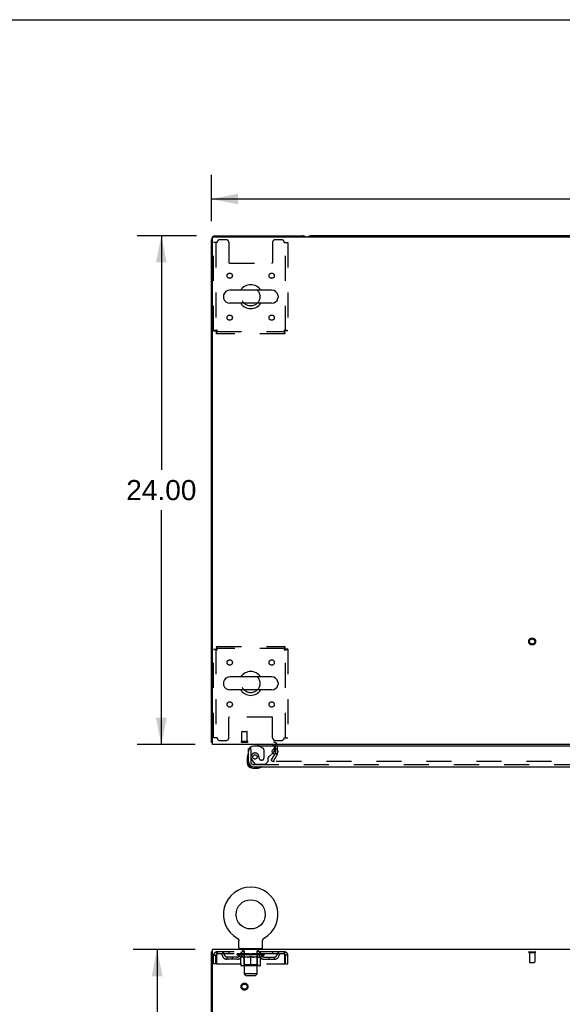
# Model space of a CAD drawing. Header units: inches. Extents: x 0 to 215, y 0 to 139.
# Tile 90 of 98: x 57 to 83, y 92 to 139. Entities that reach past the tile are written whole.
import ezdxf

# ---------------------------------------------------------------- set-up
doc = ezdxf.new("R2010")
doc.units = ezdxf.units.IN
doc.header["$LTSCALE"] = 11.804375
doc.header["$MEASUREMENT"] = 0
doc.linetypes.add('HIDDEN', pattern=[0.2, 0.1, -0.1])
doc.layers.get('0').update_dxf_attribs({"linetype": 'CONTINUOUS'})
for name, color, linetype in [('DEFAULT_2', 8, 'HIDDEN'), ('DIMENSIONS', 7, 'CONTINUOUS'), ('DOOR_ASSEMBLY', 7, 'CONTINUOUS')]:
    doc.layers.add(name, color=color, linetype=linetype)
doc.styles.get("Standard").update_dxf_attribs({"font": 'arial.ttf'})
doc.dimstyles.new('DIMSTYLE_1', dxfattribs={"dimtxt": 0.946875, "dimasz": 1.2625, "dimexe": 0.09, "dimexo": 0.07, "dimgap": 0.0375, "dimtad": 0, "dimtih": 1, "dimtoh": 1, "dimzin": 4, "dimdsep": 46, "dimtxsty": 'Standard', "dimblk": '_FILLED', "dimblk1": '_FILLED', "dimblk2": '_FILLED', "dimcen": 0.09, "dimadec": 3, "dimazin": 1, "dimtfac": 1, "dimtdec": 3, "dimtofl": 0, "dimtmove": 0, "dimatfit": 3, "dimldrblk": '_FILLED', "dimfxl": 0, "dimtolj": 1, "dimtzin": 4, "dimarcsym": 0})

# ---------------------------------------------------------------- blocks, each defined once
blk = doc.blocks.new('_FILLED')
at = {"color": 0, "linetype": 'ByBlock'}
blk.add_solid([(0, 0), (-1, 0.2), (-1, -0.2)], dxfattribs=at)
blk = doc.blocks.new('*D1')
at = {"layer": 'DIMENSIONS', "color": 2, "linetype": 'Continuous'}
for p, q in [((66.075, 129.376), (66.075, 131.551)), ((106.325, 129.376), (106.325, 131.551)), ((66.075, 130.415), (84.073, 130.415)), ((106.325, 130.415), (88.328, 130.415))]:
    blk.add_line(p, q, dxfattribs=at)
at = {"layer": 'DIMENSIONS', "color": 2, "linetype": 'Continuous', "xscale": 1.2625, "yscale": 1.2625, "zscale": 1.2625, "rotation": 180}
blk.add_blockref('_FILLED', (66.075, 130.415), dxfattribs=at)
at = {"layer": 'DIMENSIONS', "color": 2, "linetype": 'Continuous', "xscale": 1.2625, "yscale": 1.2625, "zscale": 1.2625}
blk.add_blockref('_FILLED', (106.325, 130.415), dxfattribs=at)
at = {"layer": 'DIMENSIONS', "color": 2, "linetype": 'Continuous', "insert": (86.2, 130.888), "char_height": 0.9469, "width": 3.30878, "attachment_point": 2, "line_spacing_factor": 0.9}
blk.add_mtext('40.25', dxfattribs=at)
blk = doc.blocks.new('*D7')
at = {"layer": 'DIMENSIONS', "color": 2, "linetype": 'Continuous'}
for p, q in [((65.381, 128.681), (62.579, 128.681)), ((63.715, 128.681), (63.715, 117.628)), ((63.715, 104.681), (63.715, 115.734)), ((65.304, 104.681), (62.579, 104.681))]:
    blk.add_line(p, q, dxfattribs=at)
at = {"layer": 'DIMENSIONS', "color": 2, "linetype": 'Continuous', "xscale": 1.2625, "yscale": 1.2625, "zscale": 1.2625}
for p, rotation in [((63.715, 128.681), 90), ((63.715, 104.681), 270)]:
    blk.add_blockref('_FILLED', p, dxfattribs=dict(at, rotation=rotation))
at = {"layer": 'DIMENSIONS', "color": 2, "linetype": 'Continuous', "insert": (63.715, 117.154), "char_height": 0.9469, "width": 3.30878, "attachment_point": 2, "line_spacing_factor": 0.9}
blk.add_mtext('24.00', dxfattribs=at)
blk = doc.blocks.new('*D21')
at = {"layer": 'DIMENSIONS', "color": 2, "linetype": 'Continuous'}
for p, q in [((65.304, 95.001), (62.38, 95.001)), ((63.516, 95.001), (63.516, 52.948)), ((63.516, 9.001), (63.516, 51.054)), ((65.304, 9.001), (62.38, 9.001))]:
    blk.add_line(p, q, dxfattribs=at)
at = {"layer": 'DIMENSIONS', "color": 2, "linetype": 'Continuous', "xscale": 1.2625, "yscale": 1.2625, "zscale": 1.2625}
for p, rotation in [((63.516, 95.001), 90), ((63.516, 9.001), 270)]:
    blk.add_blockref('_FILLED', p, dxfattribs=dict(at, rotation=rotation))
at = {"layer": 'DIMENSIONS', "color": 2, "linetype": 'Continuous', "insert": (63.516, 52.474), "char_height": 0.9469, "width": 3.30878, "attachment_point": 2, "line_spacing_factor": 0.9}
blk.add_mtext('86.00', dxfattribs=at)

msp = doc.modelspace()

# ---------------------------------------------------------------- linework, layer by layer
at = {"color": 7, "linetype": 'Continuous'}
for p, q in [((0, 138.875), (214.625, 138.875)), ((101.636, 128.681), (70.764, 128.681)), ((68.917, 126.112), (66.942, 126.112)), ((66.642, 125.85), (66.642, 125.762)), ((68.917, 125.5), (66.942, 125.5)), ((69.217, 125.85), (69.217, 125.762)), ((68.917, 107.862), (66.942, 107.862)), ((66.642, 107.6), (66.642, 107.512)), ((69.217, 107.6), (69.217, 107.512)), ((68.917, 107.25), (66.942, 107.25)), ((66.127, 104.785), (66.075, 104.785)), ((67.294, 95.539), (67.294, 95.539)), ((67.294, 95.539), (67.299, 95.536)), ((67.295, 95.538), (67.297, 95.537)), ((67.299, 95.536), (67.303, 95.534)), ((67.303, 95.534), (67.307, 95.531)), ((67.307, 95.531), (67.311, 95.528)), ((67.311, 95.528), (67.315, 95.525)), ((67.315, 95.525), (67.319, 95.521)), ((67.319, 95.521), (67.323, 95.518)), ((67.322, 95.518), (67.326, 95.514)), ((67.326, 95.514), (67.33, 95.511)), ((67.33, 95.511), (67.333, 95.507)), ((67.333, 95.507), (67.336, 95.503)), ((67.336, 95.503), (67.339, 95.499)), ((67.339, 95.499), (67.342, 95.495)), ((67.342, 95.495), (67.345, 95.49)), ((67.345, 95.49), (67.348, 95.486)), ((67.348, 95.486), (67.35, 95.482)), ((67.35, 95.482), (67.352, 95.477)), ((67.352, 95.477), (67.354, 95.472)), ((67.354, 95.473), (67.356, 95.468)), ((67.356, 95.468), (67.358, 95.463)), ((67.358, 95.463), (67.36, 95.458)), ((67.36, 95.458), (67.361, 95.453)), ((67.361, 95.453), (67.363, 95.448)), ((67.363, 95.449), (67.364, 95.444)), ((67.364, 95.444), (67.365, 95.439)), ((67.365, 95.439), (67.366, 95.434)), ((67.366, 95.434), (67.366, 95.429)), ((67.367, 95.1), (67.367, 95.414)), ((68.492, 95.423), (68.493, 95.429)), ((68.492, 95.418), (68.492, 95.423)), ((68.492, 95.418), (68.492, 95.423)), ((68.492, 95.414), (68.492, 95.418)), ((68.492, 95.1), (68.492, 95.414)), ((68.493, 95.434), (68.494, 95.439)), ((68.493, 95.429), (68.493, 95.434)), ((68.494, 95.439), (68.495, 95.444)), ((68.495, 95.444), (68.496, 95.449)), ((68.496, 95.448), (68.497, 95.453)), ((68.497, 95.453), (68.499, 95.458)), ((68.499, 95.458), (68.501, 95.463)), ((68.501, 95.463), (68.502, 95.468)), ((68.502, 95.468), (68.504, 95.473)), ((68.504, 95.472), (68.507, 95.477)), ((68.506, 95.477), (68.509, 95.482)), ((68.509, 95.482), (68.511, 95.486)), ((68.511, 95.486), (68.514, 95.49)), ((68.514, 95.49), (68.517, 95.495)), ((68.517, 95.495), (68.52, 95.499)), ((68.52, 95.499), (68.523, 95.503)), ((68.523, 95.503), (68.526, 95.507)), ((68.526, 95.507), (68.529, 95.511)), ((68.529, 95.511), (68.533, 95.514)), ((68.533, 95.514), (68.536, 95.518)), ((68.536, 95.518), (68.54, 95.521)), ((68.54, 95.521), (68.544, 95.525)), ((68.544, 95.525), (68.548, 95.528)), ((68.548, 95.528), (68.552, 95.531)), ((68.552, 95.531), (68.556, 95.534)), ((68.556, 95.534), (68.56, 95.536)), ((68.556, 95.534), (68.557, 95.535)), ((68.56, 95.536), (68.565, 95.539)), ((68.562, 95.537), (68.564, 95.538)), ((68.565, 95.539), (68.565, 95.539)), ((66.127, 94.897), (66.075, 94.897)), ((67.429, 95.031), (67.429, 95.001)), ((68.429, 95.031), (67.429, 95.031)), ((68.429, 95.031), (68.429, 95.001))]:
    msp.add_line(p, q, dxfattribs=at)
at = {"color": 3, "linetype": 'Continuous'}
for p, q in [((66.075, 104.785), (66.075, 128.492)), ((66.127, 104.681), (66.127, 128.569)), ((66.187, 128.629), (106.213, 128.629)), ((66.264, 128.681), (70.386, 128.681)), ((106.273, 104.681), (66.127, 104.681)), ((69.092, 104.26), (69.068, 104.219)), ((69.096, 104.277), (69.096, 104.483)), ((66.075, 9.105), (66.075, 94.897)), ((66.127, 91.644), (66.127, 95.001)), ((106.273, 95.001), (66.127, 95.001))]:
    msp.add_line(p, q, dxfattribs=at)
for points in [[(66.098, 104.765), (66.092, 104.768), (66.09, 104.77), (66.087, 104.771), (66.085, 104.773), (66.082, 104.774), (66.08, 104.776), (66.079, 104.777), (66.077, 104.779), (66.076, 104.781), (66.076, 104.782), (66.076, 104.784), (66.075, 104.785)], [(66.116, 104.753), (66.114, 104.755), (66.112, 104.757), (66.11, 104.759), (66.107, 104.76), (66.104, 104.762), (66.101, 104.764), (66.098, 104.765)]]:
    msp.add_lwpolyline(points, dxfattribs=at)
at = {"color": 7, "linetype": 'Continuous'}
msp.add_lwpolyline([(67.366, 95.429), (67.367, 95.423), (67.367, 95.418), (67.367, 95.414)], dxfattribs=at)
msp.add_circle((67.929, 96.659), 0.688, dxfattribs=at)
at = {"color": 3, "linetype": 'Continuous'}
for centre, radius, start, end in [((66.264, 128.492), 0.189, 90, 180), ((66.187, 128.569), 0.06, 90, 180), ((70.386, 128.492), 0.189, 46.4963, 90), ((66.264, 104.87), 0.189, 218.2806, 223.5127), ((69.011, 104.596), 0.085, 4.0481, 90), ((69.063, 104.277), 0.033, 330, 360)]:
    msp.add_arc(centre, radius, start, end, dxfattribs=at)
at = {"color": 7, "linetype": 'Continuous'}
for centre, radius, start, end in [((70.764, 128.492), 0.189, 90, 133.4203), ((67.929, 125.806), 0.562, 32.9567, 147.0433), ((66.942, 125.806), 0.306, 90, 164.3697), ((68.917, 125.806), 0.306, 15.6303, 90), ((66.786, 125.85), 0.144, 164.3697, 180), ((66.786, 125.762), 0.144, 180, 195.6303), ((66.942, 125.806), 0.306, 195.6303, 270), ((67.929, 125.806), 0.562, 212.956, 327.044), ((68.917, 125.806), 0.306, 270, 344.3697), ((69.073, 125.85), 0.144, 0, 15.6303), ((69.073, 125.762), 0.144, 344.3697, 360), ((66.942, 107.556), 0.306, 90, 164.3697), ((67.929, 107.556), 0.562, 32.9567, 147.0433), ((68.917, 107.556), 0.306, 15.6303, 90), ((66.786, 107.6), 0.144, 164.3697, 180), ((66.786, 107.512), 0.144, 180, 195.6303), ((66.942, 107.556), 0.306, 195.6303, 270), ((68.917, 107.556), 0.306, 270, 344.3697), ((69.073, 107.6), 0.144, 0, 15.6303), ((69.073, 107.512), 0.144, 344.3697, 360), ((67.929, 107.556), 0.562, 212.956, 327.044), ((67.929, 96.659), 1.288, 299.5053, 240.4947), ((67.436, 95.1), 0.069, 180, 265), ((68.423, 95.1), 0.069, 275, 360)]:
    msp.add_arc(centre, radius, start, end, dxfattribs=at)
at = {"layer": 'DEFAULT_2', "color": 8, "linetype": 'HIDDEN'}
for p, q in [((66.179, 124.19), (66.179, 128.369)), ((66.346, 128.369), (66.179, 128.369)), ((66.283, 128.369), (66.283, 124.19)), ((66.773, 128.494), (66.471, 128.494)), ((66.898, 128.369), (66.898, 127.424)), ((68.961, 128.369), (68.961, 127.424)), ((69.387, 128.494), (69.086, 128.494)), ((69.512, 128.369), (69.679, 128.369)), ((69.575, 124.19), (69.575, 128.369)), ((69.679, 128.369), (69.679, 124.19)), ((66.928, 127.394), (68.931, 127.394)), ((66.179, 124.19), (66.283, 124.19)), ((66.313, 124.056), (66.313, 124.16)), ((66.313, 124.16), (69.545, 124.16)), ((69.545, 124.056), (66.313, 124.056)), ((69.545, 124.056), (69.545, 124.16)), ((69.679, 124.19), (69.575, 124.19)), ((66.313, 109.306), (66.313, 109.202)), ((66.313, 109.306), (69.545, 109.306)), ((69.545, 109.202), (66.313, 109.202)), ((69.545, 109.306), (69.545, 109.202)), ((66.179, 104.994), (66.179, 109.172)), ((66.179, 109.172), (66.283, 109.172)), ((66.283, 109.172), (66.283, 104.994)), ((69.575, 104.994), (69.575, 109.172)), ((69.679, 109.172), (69.575, 109.172)), ((69.679, 109.172), (69.679, 104.994)), ((66.898, 104.994), (66.898, 105.939)), ((68.931, 105.969), (66.928, 105.969)), ((68.961, 104.994), (68.961, 105.939)), ((67.514, 104.828), (67.514, 105.275)), ((67.524, 105.285), (67.752, 105.285)), ((67.762, 104.828), (67.762, 105.275)), ((66.346, 104.994), (66.179, 104.994)), ((66.471, 104.869), (66.773, 104.869)), ((67.496, 104.828), (67.78, 104.828)), ((67.496, 104.785), (67.78, 104.785)), ((69.086, 104.869), (69.387, 104.869)), ((69.096, 104.483), (69.096, 104.596)), ((69.2, 104.277), (69.2, 104.596)), ((69.512, 104.994), (69.679, 104.994)), ((68.896, 103.921), (69.068, 104.219)), ((69.182, 104.208), (68.986, 103.869)), ((68.896, 103.921), (68.986, 103.869)), ((103.369, 103.869), (69.032, 103.869)), ((67.301, 95.535), (67.303, 95.534)), ((66.346, 94.897), (66.346, 94.793)), ((69.512, 94.897), (66.346, 94.897)), ((69.512, 94.793), (66.346, 94.793)), ((66.898, 94.897), (66.898, 94.793)), ((67.296, 94.746), (67.296, 94.793)), ((67.306, 94.786), (67.306, 94.793)), ((67.314, 94.783), (67.314, 94.786)), ((67.314, 94.783), (68.544, 94.783)), ((67.323, 94.783), (67.323, 94.786)), ((67.324, 94.783), (67.324, 94.786)), ((67.334, 94.786), (67.334, 94.793)), ((67.351, 94.783), (67.351, 94.786)), ((67.352, 94.783), (67.352, 94.786)), ((67.381, 94.786), (67.381, 94.793)), ((67.395, 94.783), (67.395, 94.786)), ((67.398, 94.783), (67.398, 94.786)), ((67.602, 94.786), (67.401, 94.786)), ((67.444, 94.786), (67.444, 94.793)), ((67.446, 94.783), (67.446, 94.786)), ((67.446, 94.783), (67.446, 94.786)), ((67.449, 94.783), (67.449, 94.786)), ((67.457, 94.783), (67.457, 94.786)), ((67.457, 94.783), (67.457, 94.786)), ((67.46, 94.783), (67.46, 94.786)), ((67.463, 94.783), (67.463, 94.787)), ((67.468, 94.783), (67.468, 94.786)), ((67.482, 94.783), (67.482, 94.786)), ((67.492, 94.793), (67.492, 94.897)), ((67.5, 94.783), (67.5, 94.786)), ((67.501, 94.783), (67.501, 94.789)), ((67.521, 94.783), (67.521, 94.786)), ((67.521, 94.783), (67.521, 94.786)), ((67.522, 94.786), (67.522, 94.793)), ((67.526, 95.031), (67.526, 95.001)), ((67.532, 94.783), (67.532, 94.786)), ((67.536, 94.783), (67.536, 94.786)), ((67.545, 94.783), (67.545, 94.786)), ((67.557, 94.783), (67.557, 94.79)), ((67.564, 94.941), (67.564, 95.021)), ((67.572, 94.783), (67.572, 94.786)), ((67.634, 94.931), (67.574, 94.931)), ((67.575, 94.783), (67.575, 94.786)), ((67.603, 94.783), (67.603, 94.786)), ((67.669, 94.786), (67.608, 94.786)), ((67.613, 94.786), (67.613, 94.793)), ((67.62, 94.783), (67.62, 94.786)), ((67.624, 94.783), (67.624, 94.786)), ((67.629, 93.85), (67.629, 94.921)), ((67.63, 94.783), (67.63, 94.791)), ((67.634, 94.783), (67.634, 94.786)), ((67.645, 94.783), (67.645, 94.786)), ((67.67, 94.783), (67.67, 94.786)), ((67.744, 94.786), (67.685, 94.786)), ((67.706, 94.783), (67.706, 94.786)), ((67.713, 94.786), (67.713, 94.793)), ((67.717, 94.783), (67.717, 94.786)), ((67.719, 94.783), (67.719, 94.792)), ((67.722, 94.783), (67.722, 94.786)), ((67.729, 94.783), (67.729, 94.786)), ((67.744, 94.783), (67.744, 94.786)), ((67.825, 94.786), (67.77, 94.786)), ((67.784, 94.783), (67.784, 94.786)), ((67.815, 94.786), (67.929, 94.793)), ((67.819, 94.786), (67.819, 94.793)), ((67.82, 94.793), (67.819, 94.793)), ((67.82, 94.786), (67.82, 94.793)), ((67.82, 94.783), (67.82, 94.786)), ((67.824, 94.783), (67.824, 94.786)), ((67.825, 94.783), (67.825, 94.786)), ((67.825, 94.783), (67.825, 94.786)), ((67.909, 94.786), (67.86, 94.786)), ((67.866, 94.783), (67.866, 94.786)), ((67.909, 94.783), (67.909, 94.786)), ((67.927, 94.786), (67.927, 94.786)), ((67.927, 94.783), (67.927, 94.786)), ((67.927, 94.783), (67.927, 94.786)), ((67.929, 94.786), (67.929, 94.793)), ((67.932, 94.783), (67.932, 94.786)), ((67.932, 94.783), (67.932, 94.786)), ((67.932, 94.786), (67.932, 94.786)), ((67.934, 94.786), (67.998, 94.786)), ((67.95, 94.783), (67.95, 94.786)), ((67.966, 94.786), (67.966, 94.791)), ((67.966, 94.791), (68.044, 94.786)), ((67.988, 94.786), (67.988, 94.789)), ((67.993, 94.783), (67.993, 94.786)), ((68.034, 94.783), (68.034, 94.786)), ((68.034, 94.783), (68.034, 94.786)), ((68.034, 94.786), (68.088, 94.786)), ((68.035, 94.783), (68.035, 94.786)), ((68.039, 94.786), (68.039, 94.793)), ((68.039, 94.786), (68.039, 94.793)), ((68.039, 94.793), (68.039, 94.793)), ((68.039, 94.783), (68.039, 94.786)), ((68.075, 94.783), (68.075, 94.786)), ((68.114, 94.783), (68.114, 94.786)), ((68.114, 94.786), (68.174, 94.786)), ((68.13, 94.783), (68.13, 94.786)), ((68.137, 94.783), (68.137, 94.786)), ((68.14, 94.783), (68.14, 94.792)), ((68.142, 94.783), (68.142, 94.786)), ((68.146, 94.786), (68.146, 94.793)), ((68.153, 94.783), (68.153, 94.786)), ((68.189, 94.783), (68.189, 94.786)), ((68.189, 94.786), (68.251, 94.786)), ((68.213, 94.783), (68.213, 94.786)), ((68.284, 94.931), (68.224, 94.931)), ((68.224, 94.783), (68.224, 94.786)), ((68.229, 93.85), (68.229, 94.921)), ((68.229, 94.783), (68.229, 94.791)), ((68.235, 94.783), (68.235, 94.786)), ((68.239, 94.783), (68.239, 94.786)), ((68.246, 94.786), (68.246, 94.793)), ((68.256, 94.783), (68.256, 94.786)), ((68.256, 94.786), (68.458, 94.786)), ((68.284, 94.783), (68.284, 94.786)), ((68.287, 94.783), (68.287, 94.786)), ((68.294, 94.941), (68.294, 95.021)), ((68.302, 94.783), (68.302, 94.79)), ((68.313, 94.783), (68.313, 94.786)), ((68.323, 94.783), (68.323, 94.786)), ((68.327, 94.783), (68.327, 94.786)), ((68.332, 95.031), (68.332, 95.001)), ((68.336, 94.786), (68.336, 94.793)), ((68.338, 94.783), (68.338, 94.786)), ((68.338, 94.783), (68.338, 94.786)), ((68.358, 94.783), (68.358, 94.789)), ((68.359, 94.783), (68.359, 94.786)), ((68.367, 94.793), (68.367, 94.897)), ((68.377, 94.783), (68.377, 94.786)), ((68.391, 94.783), (68.391, 94.786)), ((68.395, 94.783), (68.395, 94.787)), ((68.399, 94.783), (68.399, 94.786)), ((68.402, 94.783), (68.402, 94.786)), ((68.402, 94.783), (68.402, 94.786)), ((68.409, 94.783), (68.409, 94.786)), ((68.412, 94.783), (68.412, 94.786)), ((68.413, 94.783), (68.413, 94.786)), ((68.415, 94.786), (68.415, 94.793)), ((68.461, 94.783), (68.461, 94.786)), ((68.463, 94.783), (68.463, 94.786)), ((68.478, 94.786), (68.478, 94.793)), ((68.506, 94.783), (68.506, 94.786)), ((68.508, 94.783), (68.508, 94.786)), ((68.524, 94.786), (68.524, 94.793)), ((68.535, 94.783), (68.535, 94.786)), ((68.536, 94.783), (68.536, 94.786)), ((68.544, 94.783), (68.544, 94.786)), ((68.553, 94.786), (68.553, 94.793)), ((68.563, 94.746), (68.563, 94.793)), ((68.961, 94.897), (68.961, 94.793)), ((69.512, 94.793), (69.512, 94.897)), ((81.058, 94.897), (81.342, 94.897)), ((81.058, 94.854), (81.342, 94.854)), ((81.076, 94.854), (81.076, 94.407)), ((81.324, 94.854), (81.324, 94.407)), ((66.179, 94.334), (66.179, 94.73)), ((66.179, 94.73), (66.283, 94.73)), ((66.283, 94.334), (66.179, 94.334)), ((66.283, 94.334), (66.283, 94.73)), ((66.313, 94.73), (66.313, 94.334)), ((66.313, 94.334), (69.545, 94.334)), ((66.815, 94.542), (66.815, 94.646)), ((67.298, 94.646), (66.815, 94.646)), ((67.298, 94.542), (66.815, 94.542)), ((67.065, 94.542), (67.065, 94.646)), ((67.455, 94.635), (67.296, 94.746)), ((68.563, 94.746), (67.296, 94.746)), ((67.455, 94.635), (67.466, 94.635)), ((67.466, 94.272), (67.466, 94.678)), ((67.788, 94.635), (67.608, 94.635)), ((67.617, 94.274), (67.617, 94.743)), ((67.929, 94.235), (67.929, 94.678)), ((68.251, 94.635), (68.071, 94.635)), ((68.242, 94.274), (68.242, 94.743)), ((68.393, 94.272), (68.393, 94.678)), ((68.393, 94.635), (68.403, 94.635)), ((68.403, 94.635), (68.563, 94.746)), ((68.561, 94.646), (69.044, 94.646)), ((68.561, 94.542), (69.044, 94.542)), ((68.794, 94.542), (68.794, 94.646)), ((69.044, 94.542), (69.044, 94.646)), ((69.545, 94.334), (69.545, 94.73)), ((69.575, 94.334), (69.575, 94.73)), ((69.679, 94.73), (69.575, 94.73)), ((69.575, 94.334), (69.679, 94.334)), ((69.679, 94.334), (69.679, 94.73)), ((81.086, 94.397), (81.314, 94.397)), ((68.356, 94.235), (67.503, 94.235)), ((67.617, 94.274), (67.577, 94.235)), ((68.242, 94.274), (67.617, 94.274)), ((67.698, 93.781), (67.629, 93.85)), ((68.229, 93.85), (67.629, 93.85)), ((68.16, 93.781), (68.229, 93.85)), ((68.242, 94.274), (68.282, 94.235)), ((67.698, 93.781), (68.16, 93.781))]:
    msp.add_line(p, q, dxfattribs=at)
for points in [[(66.346, 124.223), (66.328, 124.221), (66.309, 124.218), (66.291, 124.216), (66.274, 124.214), (66.258, 124.211), (66.242, 124.209), (66.228, 124.207), (66.216, 124.204), (66.205, 124.202), (66.196, 124.199), (66.189, 124.197), (66.184, 124.195), (66.18, 124.192), (66.179, 124.19)], [(66.346, 124.223), (66.339, 124.221), (66.332, 124.218), (66.326, 124.216), (66.319, 124.214), (66.313, 124.211), (66.307, 124.209), (66.302, 124.207), (66.297, 124.204), (66.293, 124.202), (66.29, 124.199), (66.287, 124.197), (66.285, 124.195), (66.284, 124.192), (66.283, 124.19)], [(66.313, 124.056), (66.316, 124.057), (66.318, 124.06), (66.32, 124.065), (66.323, 124.073), (66.325, 124.082), (66.328, 124.092), (66.33, 124.105), (66.332, 124.119), (66.335, 124.134), (66.337, 124.151), (66.339, 124.168), (66.342, 124.186), (66.344, 124.204), (66.346, 124.223)], [(66.313, 124.16), (66.316, 124.16), (66.318, 124.162), (66.32, 124.164), (66.323, 124.166), (66.325, 124.17), (66.328, 124.174), (66.33, 124.178), (66.332, 124.184), (66.335, 124.19), (66.337, 124.196), (66.339, 124.202), (66.342, 124.209), (66.344, 124.216), (66.346, 124.223)], [(69.575, 124.19), (69.575, 124.192), (69.574, 124.195), (69.572, 124.197), (69.569, 124.199), (69.566, 124.202), (69.562, 124.204), (69.557, 124.207), (69.552, 124.209), (69.546, 124.211), (69.54, 124.214), (69.533, 124.216), (69.526, 124.218), (69.519, 124.221), (69.512, 124.223)], [(69.512, 124.223), (69.515, 124.204), (69.517, 124.186), (69.519, 124.168), (69.522, 124.151), (69.524, 124.134), (69.527, 124.119), (69.529, 124.105), (69.531, 124.092), (69.534, 124.082), (69.536, 124.073), (69.538, 124.065), (69.541, 124.06), (69.543, 124.057), (69.545, 124.056)], [(69.512, 124.223), (69.515, 124.216), (69.517, 124.209), (69.519, 124.202), (69.522, 124.196), (69.524, 124.19), (69.527, 124.184), (69.529, 124.178), (69.531, 124.174), (69.534, 124.17), (69.536, 124.166), (69.538, 124.164), (69.541, 124.162), (69.543, 124.16), (69.545, 124.16)], [(69.679, 124.19), (69.678, 124.192), (69.675, 124.195), (69.67, 124.197), (69.663, 124.199), (69.654, 124.202), (69.643, 124.204), (69.631, 124.207), (69.617, 124.209), (69.601, 124.211), (69.585, 124.214), (69.568, 124.216), (69.55, 124.218), (69.531, 124.221), (69.512, 124.223)], [(66.346, 109.139), (66.344, 109.158), (66.342, 109.176), (66.339, 109.194), (66.337, 109.212), (66.335, 109.228), (66.332, 109.243), (66.33, 109.257), (66.328, 109.27), (66.325, 109.28), (66.323, 109.29), (66.32, 109.297), (66.318, 109.302), (66.316, 109.305), (66.313, 109.306)], [(66.346, 109.139), (66.344, 109.146), (66.342, 109.153), (66.339, 109.16), (66.337, 109.166), (66.335, 109.173), (66.332, 109.178), (66.33, 109.184), (66.328, 109.188), (66.325, 109.192), (66.323, 109.196), (66.32, 109.199), (66.318, 109.2), (66.316, 109.202), (66.313, 109.202)], [(69.545, 109.306), (69.543, 109.305), (69.541, 109.302), (69.538, 109.297), (69.536, 109.29), (69.534, 109.28), (69.531, 109.27), (69.529, 109.257), (69.527, 109.243), (69.524, 109.228), (69.522, 109.212), (69.519, 109.194), (69.517, 109.176), (69.515, 109.158), (69.512, 109.139)], [(69.545, 109.202), (69.543, 109.202), (69.541, 109.2), (69.538, 109.199), (69.536, 109.196), (69.534, 109.192), (69.531, 109.188), (69.529, 109.184), (69.527, 109.178), (69.524, 109.173), (69.522, 109.166), (69.519, 109.16), (69.517, 109.153), (69.515, 109.146), (69.512, 109.139)], [(66.179, 109.172), (66.18, 109.17), (66.184, 109.167), (66.189, 109.165), (66.196, 109.163), (66.205, 109.16), (66.216, 109.158), (66.228, 109.156), (66.242, 109.153), (66.258, 109.151), (66.274, 109.148), (66.291, 109.146), (66.309, 109.144), (66.328, 109.141), (66.346, 109.139)], [(66.283, 109.172), (66.284, 109.17), (66.285, 109.167), (66.287, 109.165), (66.29, 109.163), (66.293, 109.16), (66.297, 109.158), (66.302, 109.156), (66.307, 109.153), (66.313, 109.151), (66.319, 109.148), (66.326, 109.146), (66.332, 109.144), (66.339, 109.141), (66.346, 109.139)], [(69.512, 109.139), (69.531, 109.141), (69.55, 109.144), (69.568, 109.146), (69.585, 109.148), (69.601, 109.151), (69.617, 109.153), (69.631, 109.156), (69.643, 109.158), (69.654, 109.16), (69.663, 109.163), (69.67, 109.165), (69.675, 109.167), (69.678, 109.17), (69.679, 109.172)], [(69.512, 109.139), (69.519, 109.141), (69.526, 109.144), (69.533, 109.146), (69.54, 109.148), (69.546, 109.151), (69.552, 109.153), (69.557, 109.156), (69.562, 109.158), (69.566, 109.16), (69.569, 109.163), (69.572, 109.165), (69.574, 109.167), (69.575, 109.17), (69.575, 109.172)], [(69.014, 103.894), (69.013, 103.892), (69.013, 103.89), (69.012, 103.889), (69.012, 103.887), (69.012, 103.886)], [(69.012, 103.886), (69.012, 103.885), (69.012, 103.883), (69.013, 103.882), (69.013, 103.88), (69.014, 103.878), (69.015, 103.877), (69.016, 103.875), (69.017, 103.874), (69.019, 103.873), (69.021, 103.872)], [(69.032, 103.869), (69.03, 103.869), (69.028, 103.869), (69.026, 103.869), (69.024, 103.87), (69.022, 103.871), (69.021, 103.872)], [(66.346, 94.897), (66.344, 94.896), (66.342, 94.893), (66.339, 94.887), (66.337, 94.88), (66.335, 94.871), (66.332, 94.86), (66.33, 94.848), (66.328, 94.834), (66.325, 94.819), (66.323, 94.802), (66.32, 94.785), (66.318, 94.767), (66.316, 94.749), (66.313, 94.73)], [(66.346, 94.793), (66.344, 94.792), (66.342, 94.791), (66.339, 94.789), (66.337, 94.787), (66.335, 94.783), (66.332, 94.779), (66.33, 94.774), (66.328, 94.769), (66.325, 94.763), (66.323, 94.757), (66.32, 94.751), (66.318, 94.744), (66.316, 94.737), (66.313, 94.73)], [(69.545, 94.73), (69.543, 94.749), (69.541, 94.767), (69.538, 94.785), (69.536, 94.802), (69.534, 94.819), (69.531, 94.834), (69.529, 94.848), (69.527, 94.86), (69.524, 94.871), (69.522, 94.88), (69.519, 94.887), (69.517, 94.893), (69.515, 94.896), (69.512, 94.897)], [(69.545, 94.73), (69.543, 94.737), (69.541, 94.744), (69.538, 94.751), (69.536, 94.757), (69.534, 94.763), (69.531, 94.769), (69.529, 94.774), (69.527, 94.779), (69.524, 94.783), (69.522, 94.787), (69.519, 94.789), (69.517, 94.791), (69.515, 94.792), (69.512, 94.793)], [(67.466, 94.678), (67.492, 94.668), (67.517, 94.659), (67.542, 94.651), (67.567, 94.645), (67.591, 94.639), (67.616, 94.635)], [(67.608, 94.635), (67.585, 94.639), (67.561, 94.645), (67.538, 94.651), (67.514, 94.659), (67.49, 94.668), (67.466, 94.677)], [(67.778, 94.635), (67.803, 94.639), (67.828, 94.645), (67.853, 94.652), (67.878, 94.659), (67.904, 94.668), (67.929, 94.678)], [(67.929, 94.677), (67.905, 94.667), (67.881, 94.659), (67.858, 94.651), (67.834, 94.645), (67.811, 94.639), (67.788, 94.635)], [(67.929, 94.678), (67.955, 94.668), (67.981, 94.659), (68.006, 94.651), (68.031, 94.645), (68.056, 94.639), (68.08, 94.635)], [(68.071, 94.635), (68.047, 94.639), (68.024, 94.645), (68.001, 94.651), (67.977, 94.659), (67.953, 94.667), (67.929, 94.677)], [(68.243, 94.635), (68.268, 94.639), (68.292, 94.645), (68.317, 94.651), (68.342, 94.659), (68.367, 94.668), (68.393, 94.678)], [(68.393, 94.677), (68.368, 94.667), (68.344, 94.659), (68.321, 94.651), (68.297, 94.645), (68.274, 94.639), (68.251, 94.635)]]:
    msp.add_lwpolyline(points, dxfattribs=at)
for centre, radius in [((66.94, 126.796), 0.125), ((68.919, 126.796), 0.125), ((67.929, 125.806), 0.438), ((66.94, 124.816), 0.125), ((68.919, 124.816), 0.125), ((81.2, 109.535), 0.164), ((81.2, 109.535), 0.124), ((66.94, 108.546), 0.125), ((68.919, 108.546), 0.125), ((67.929, 107.556), 0.438), ((66.94, 106.566), 0.125), ((68.919, 106.566), 0.125), ((67.638, 93.251), 0.164), ((67.638, 93.251), 0.124)]:
    msp.add_circle(centre, radius, dxfattribs=at)
for centre, radius, start, end in [((66.471, 128.369), 0.125, 90, 180), ((66.773, 128.369), 0.125, 0, 90), ((69.086, 128.369), 0.125, 90, 180), ((69.387, 128.369), 0.125, 0, 90), ((66.928, 127.424), 0.03, 180, 270), ((68.931, 127.424), 0.03, 270, 360), ((66.928, 105.939), 0.03, 90, 180), ((68.931, 105.939), 0.03, 0, 90), ((67.524, 105.275), 0.01, 90, 180), ((67.752, 105.275), 0.01, 0, 90), ((66.471, 104.994), 0.125, 180, 270), ((66.773, 104.994), 0.125, 270, 360), ((67.496, 104.807), 0.0215, 90, 270), ((67.78, 104.807), 0.0215, 270, 90), ((69.086, 104.994), 0.125, 180, 270), ((69.011, 104.596), 0.189, 0, 90), ((69.387, 104.994), 0.125, 270, 360), ((69.063, 104.277), 0.137, 330, 360), ((66.346, 94.73), 0.167, 90, 180), ((66.346, 94.73), 0.063, 90, 180), ((66.526, 94.73), 0.167, 8.0716, 90), ((66.526, 94.73), 0.0625, 7.9863, 90), ((67.587, 94.73), 0.167, 90, 171.9284), ((67.436, 95.1), 0.069, 265, 270), ((67.586, 94.73), 0.0625, 90, 172.0137), ((67.554, 95.021), 0.01, 0, 90), ((67.574, 94.941), 0.01, 180, 270), ((67.577, 94.743), 0.0398, 0, 90), ((67.619, 94.921), 0.01, 0, 90), ((68.239, 94.921), 0.01, 90, 180), ((68.282, 94.743), 0.0398, 90, 180), ((68.272, 94.73), 0.167, 8.0716, 90), ((68.272, 94.73), 0.0625, 7.9863, 90), ((68.284, 94.941), 0.01, 270, 360), ((68.304, 95.021), 0.01, 90, 180), ((68.423, 95.1), 0.069, 270, 275), ((69.333, 94.73), 0.167, 90, 171.9284), ((69.333, 94.73), 0.0625, 90, 172.0137), ((69.512, 94.73), 0.167, 0, 90), ((69.512, 94.73), 0.063, 0, 90), ((81.058, 94.875), 0.0215, 90, 270), ((81.342, 94.875), 0.0215, 270, 90), ((66.815, 94.771), 0.229, 187.9863, 270), ((66.815, 94.771), 0.125, 188.0716, 270), ((67.298, 94.771), 0.125, 270, 351.9284), ((67.298, 94.771), 0.229, 270, 352.0137), ((68.561, 94.771), 0.229, 187.9863, 270), ((68.561, 94.771), 0.125, 188.0716, 270), ((69.044, 94.771), 0.125, 270, 351.9284), ((69.044, 94.771), 0.229, 270, 352.0137), ((81.086, 94.407), 0.01, 180, 270), ((81.314, 94.407), 0.01, 270, 360), ((67.503, 94.272), 0.0371, 180, 270), ((68.356, 94.272), 0.0371, 270, 360)]:
    msp.add_arc(centre, radius, start, end, dxfattribs=at)
for centre, major_axis, ratio, start_param, end_param in [((67.929, 94.793), (0.633, 0.007), 0.05963, 2.96643, 3.140963), ((67.276, 94.781), (0.198, 0), 0.060556, 0.430652, 1.470503), ((67.929, 94.793), (0.633, 0), 0.060556, -3.141593, -2.96706), ((67.276, 94.774), (0.198, 0.002), 0.05963, 1.376596, 1.469874), ((67.929, 94.793), (0.633, 0.013), 0.05688, 2.791345, 2.965878), ((67.252, 94.781), (0.198, 0.002), 0.05963, 0.25549, 1.295341), ((67.32, 94.781), (0.198, -0.002), 0.05963, 0.605815, 1.645666), ((67.929, 94.793), (0.633, -0.007), 0.05963, -2.96643, -2.791898), ((67.32, 94.774), (0.198, 0), 0.060556, 1.551758, 1.645036), ((67.252, 94.774), (0.198, 0.004), 0.05688, 1.20151, 1.294789), ((67.322, 94.777), (0.164, 0.002), 0.05963, 1.065228, 1.614276), ((67.302, 94.777), (0.164, 0.003), 0.05688, 0.890143, 1.43919), ((67.36, 94.777), (0.164, 0), 0.060556, 1.240391, 1.789438), ((67.929, 94.793), (0.633, 0.019), 0.052395, 2.616403, 2.790936), ((67.248, 94.781), (0.198, 0.004), 0.05688, 0.080405, 1.120256), ((67.383, 94.781), (0.198, -0.004), 0.05688, 0.7809, 1.820751), ((67.929, 94.793), (0.633, -0.013), 0.05688, -2.791345, -2.616812), ((67.383, 94.774), (0.198, -0.002), 0.05963, 1.72692, 1.820198), ((67.248, 94.774), (0.198, 0.006), 0.052395, 1.026568, 1.119847), ((67.301, 94.777), (0.164, 0.005), 0.052395, 0.715201, 1.264248), ((67.415, 94.777), (0.164, -0.002), 0.05963, 1.415553, 1.9646), ((67.929, 94.793), (0.633, 0.025), 0.046319, 2.441654, 2.616187), ((67.462, 94.781), (0.198, -0.006), 0.052395, 0.955842, 1.995693), ((67.265, 94.781), (0.198, 0.006), 0.052395, -0.094537, 0.945314), ((67.929, 94.793), (0.633, -0.019), 0.052395, -2.616403, -2.44187), ((67.462, 94.774), (0.198, -0.004), 0.05688, 1.902006, 1.995284), ((67.265, 94.774), (0.198, 0.008), 0.046319, 0.851819, 0.945098), ((67.32, 94.777), (0.164, 0.006), 0.046319, 0.540452, 1.089499), ((67.487, 94.777), (0.164, -0.003), 0.05688, 1.590638, 2.139686), ((67.929, 94.793), (0.633, 0.029), 0.038841, 2.267123, 2.441656), ((67.556, 94.781), (0.198, -0.008), 0.046319, 1.130591, 2.170442), ((67.302, 94.781), (0.198, 0.008), 0.046319, -0.269286, 0.770565), ((67.929, 94.793), (0.633, -0.025), 0.046319, -2.441654, -2.267121), ((67.556, 94.774), (0.198, -0.006), 0.052395, 2.076947, 2.170226), ((67.302, 94.774), (0.198, 0.009), 0.038841, 0.677289, 0.770567), ((67.357, 94.777), (0.164, 0.008), 0.038841, 0.365921, 0.914969), ((67.571, 94.777), (0.164, -0.005), 0.052395, 1.76558, 2.314627), ((67.929, 94.793), (0.633, 0.033), 0.030195, 2.09281, 2.267343), ((67.661, 94.781), (0.198, -0.009), 0.038841, 1.305122, 2.344973), ((67.359, 94.781), (0.198, 0.009), 0.038841, -0.443817, 0.596034), ((67.929, 94.793), (0.633, -0.029), 0.038841, -2.267123, -2.092591), ((67.661, 94.774), (0.198, -0.008), 0.046319, 2.251696, 2.344975), ((67.359, 94.774), (0.198, 0.01), 0.030195, 0.502975, 0.596254), ((67.411, 94.777), (0.164, 0.009), 0.030195, 0.191608, 0.740655), ((67.667, 94.777), (0.164, -0.006), 0.046319, 1.940329, 2.489376), ((67.432, 94.781), (0.198, 0.01), 0.030195, -0.61813, 0.421721), ((67.929, 94.793), (0.633, 0.036), 0.020645, 1.918687, 2.09322), ((67.774, 94.781), (0.198, -0.01), 0.030195, 1.479435, 2.519286), ((67.929, 94.793), (0.633, -0.033), 0.030195, -2.09281, -1.918277), ((67.774, 94.774), (0.198, -0.009), 0.038841, 2.426227, 2.519505), ((67.432, 94.774), (0.198, 0.011), 0.020645, 0.328852, 0.422131), ((67.481, 94.777), (0.164, 0.009), 0.020645, 0.017485, 0.566532), ((67.77, 94.777), (0.164, -0.008), 0.038841, 2.11486, 2.663907), ((67.521, 94.781), (0.198, 0.011), 0.020645, -0.792253, 0.247598), ((67.929, 94.793), (0.633, 0.038), 0.010478, 1.744704, 1.919237), ((67.891, 94.781), (0.198, -0.011), 0.020645, 1.653558, 2.693409), ((67.929, 94.793), (0.633, -0.036), 0.020645, -1.918687, -1.744154), ((67.891, 94.774), (0.198, -0.01), 0.030195, 2.60054, 2.693819), ((67.521, 94.774), (0.198, 0.012), 0.010478, 0.154869, 0.248148), ((67.565, 94.777), (0.164, 0.01), 0.010478, 6.126688, 6.675735), ((67.878, 94.777), (0.164, -0.009), 0.030195, 2.289173, 2.83822), ((67.622, 94.781), (0.198, 0.012), 0.010478, -0.966236, -0.000846), ((68.01, 94.781), (0.198, -0.012), 0.010478, 1.827541, 2.867392), ((67.929, 94.793), (0.633, -0.038), 0.010478, 4.538481, 4.720178), ((68.01, 94.774), (0.198, -0.011), 0.020645, 2.774664, 2.867942), ((67.988, 94.777), (0.164, -0.009), 0.020645, 2.463296, 3.012344), ((67.849, 94.781), (0.198, 0.012), 0.010478, 0.274201, 1.314052), ((67.763, 94.777), (0.164, 0.01), 0.010478, -0.000483, 0.504314), ((67.732, 94.774), (0.198, 0.012), 0.010478, 0.099668, 0.192946), ((67.929, 94.793), (0.633, 0.038), 0.010478, -1.571421, -1.396888), ((68.096, 94.777), (0.164, -0.01), 0.010478, 2.637279, 3.14189), ((68.127, 94.774), (0.198, -0.012), 0.010478, 2.74231, 2.948646), ((67.968, 94.781), (0.198, 0.011), 0.020645, 0.448184, 1.488034), ((67.871, 94.777), (0.164, 0.009), 0.020645, 0.129249, 0.678296), ((67.849, 94.774), (0.198, 0.011), 0.020645, 0.273651, 0.366929), ((67.929, 94.793), (0.633, 0.036), 0.020645, -1.397439, -1.222906), ((68.237, 94.781), (0.198, -0.012), 0.010478, -3.140747, -2.175357), ((67.929, 94.793), (0.633, -0.038), 0.010478, 1.222355, 1.396888), ((68.085, 94.781), (0.198, 0.01), 0.030195, 0.622307, 1.662158), ((67.981, 94.777), (0.164, 0.009), 0.030195, 0.303372, 0.852419), ((68.294, 94.777), (0.164, -0.01), 0.010478, 2.749043, 3.29809), ((68.338, 94.781), (0.198, -0.011), 0.020645, 2.893995, 3.933846), ((67.968, 94.774), (0.198, 0.01), 0.030195, 0.447774, 0.541052), ((68.338, 94.774), (0.198, -0.012), 0.010478, 2.893445, 2.986723), ((67.929, 94.793), (0.633, 0.033), 0.030195, -1.223315, -1.048783), ((67.929, 94.793), (0.633, -0.036), 0.020645, 1.048373, 1.222906), ((68.198, 94.781), (0.198, 0.009), 0.038841, 0.79662, 1.836471), ((68.089, 94.777), (0.164, 0.008), 0.038841, 0.477686, 1.026733), ((68.378, 94.777), (0.164, -0.009), 0.020645, 2.57506, 3.124108), ((68.427, 94.781), (0.198, -0.01), 0.030195, 2.719872, 3.759723), ((68.303, 94.781), (0.198, 0.008), 0.046319, 0.971151, 2.011002), ((68.085, 94.774), (0.198, 0.009), 0.038841, 0.622087, 0.715366), ((68.427, 94.774), (0.198, -0.011), 0.020645, 2.719462, 2.812741), ((67.929, 94.793), (0.633, 0.029), 0.038841, -1.049002, -0.874469), ((67.929, 94.793), (0.633, -0.033), 0.030195, 0.87425, 1.048783), ((68.192, 94.777), (0.164, 0.006), 0.046319, 0.652216, 1.201263), ((68.396, 94.781), (0.198, 0.006), 0.052395, 1.1459, 2.185751), ((68.448, 94.777), (0.164, -0.009), 0.030195, 2.400937, 2.949985), ((68.5, 94.781), (0.198, -0.009), 0.038841, 2.545558, 3.585409), ((68.288, 94.777), (0.164, 0.005), 0.052395, 0.826965, 1.376012), ((68.198, 94.774), (0.198, 0.008), 0.046319, 0.796618, 0.889896), ((68.5, 94.774), (0.198, -0.01), 0.030195, 2.545339, 2.638617), ((68.476, 94.781), (0.198, 0.004), 0.05688, 1.320842, 2.360692), ((67.929, 94.793), (0.633, 0.025), 0.046319, -0.874471, -0.699939), ((67.929, 94.793), (0.633, -0.029), 0.038841, 0.699936, 0.874469), ((68.556, 94.781), (0.198, -0.008), 0.046319, 2.371028, 3.410879), ((68.502, 94.777), (0.164, -0.008), 0.038841, 2.226624, 2.775671), ((68.538, 94.781), (0.198, 0.002), 0.05963, 1.495927, 2.535778), ((68.372, 94.777), (0.164, 0.003), 0.05688, 1.001907, 1.550954), ((68.594, 94.781), (0.198, -0.006), 0.052395, 2.196279, 3.23613), ((68.539, 94.777), (0.164, -0.006), 0.046319, 2.052093, 2.601141), ((68.303, 94.774), (0.198, 0.006), 0.052395, 0.971367, 1.064645), ((68.583, 94.781), (0.198, 0), 0.060556, 1.671089, 2.71094), ((68.556, 94.774), (0.198, -0.009), 0.038841, 2.371026, 2.464304), ((68.611, 94.781), (0.198, -0.004), 0.05688, 2.021337, 3.061188), ((67.929, 94.793), (0.633, 0.019), 0.052395, -0.699723, -0.52519), ((67.929, 94.793), (0.633, -0.025), 0.046319, 0.525406, 0.699939), ((68.607, 94.781), (0.198, -0.002), 0.05963, 1.846251, 2.886102), ((68.443, 94.777), (0.164, 0.002), 0.05963, 1.176993, 1.72604), ((68.558, 94.777), (0.164, -0.005), 0.052395, 1.877344, 2.426392), ((68.499, 94.777), (0.164, 0), 0.060556, 1.352155, 1.901202), ((68.557, 94.777), (0.164, -0.003), 0.05688, 1.702402, 2.25145), ((68.537, 94.777), (0.164, -0.002), 0.05963, 1.527317, 2.076364), ((68.396, 94.774), (0.198, 0.004), 0.05688, 1.146309, 1.239587), ((68.594, 94.774), (0.198, -0.008), 0.046319, 2.196495, 2.289773), ((67.929, 94.793), (0.633, 0.013), 0.05688, -0.524781, -0.350248), ((67.929, 94.793), (0.633, -0.019), 0.052395, 0.350657, 0.52519), ((68.476, 94.774), (0.198, 0.002), 0.05963, 1.321394, 1.414673), ((68.611, 94.774), (0.198, -0.006), 0.052395, 2.021746, 2.115024), ((67.929, 94.793), (0.633, 0.007), 0.05963, -0.349695, -0.175162), ((67.929, 94.793), (0.633, -0.013), 0.05688, 0.175715, 0.350248), ((68.538, 94.774), (0.198, 0), 0.060556, 1.496556, 1.589835), ((68.607, 94.774), (0.198, -0.004), 0.05688, 1.846804, 1.940083), ((68.583, 94.774), (0.198, -0.002), 0.05963, 1.671719, 1.764997), ((67.929, 94.793), (0.633, 0), 0.060556, -0.174533, 0), ((67.929, 94.793), (0.633, -0.007), 0.05963, 0.000629, 0.175162)]:
    msp.add_ellipse(centre, major_axis=major_axis, ratio=ratio, start_param=start_param, end_param=end_param, dxfattribs=at)
at = {"layer": 'DOOR_ASSEMBLY', "color": 3, "linetype": 'Continuous'}
for p, q in [((103.993, 104.602), (68.075, 104.602)), ((67.825, 103.87), (67.825, 104.477)), ((68.072, 103.623), (103.766, 103.623))]:
    msp.add_line(p, q, dxfattribs=at)
at = {"layer": 'DOOR_ASSEMBLY', "color": 7, "linetype": 'Continuous'}
for p, q in [((68.267, 104.681), (68.267, 104.642)), ((68.267, 104.642), (68.336, 104.602)), ((67.765, 104.082), (67.765, 103.826)), ((67.859, 104.477), (67.825, 104.477)), ((68.968, 104.274), (69.025, 104.331)), ((69.054, 104.401), (69.054, 104.483)), ((67.825, 103.87), (67.825, 103.826)), ((68.028, 103.563), (68.285, 103.563)), ((68.323, 103.566), (68.285, 103.563))]:
    msp.add_line(p, q, dxfattribs=at)
at = {"layer": 'DOOR_ASSEMBLY', "color": 8, "linetype": 'HIDDEN'}
for p, q in [((68.897, 104.681), (68.267, 104.681)), ((68.336, 104.602), (68.506, 104.504)), ((67.929, 104.477), (67.859, 104.477)), ((67.929, 104.477), (67.929, 103.87)), ((68.555, 104.418), (68.555, 104.038)), ((68.806, 104.112), (68.968, 104.274)), ((69.054, 104.483), (69.054, 104.524)), ((68.004, 103.926), (68.105, 103.782)), ((68.072, 103.727), (103.766, 103.727)), ((68.17, 103.748), (68.621, 103.748)), ((68.326, 104.038), (68.326, 104.027)), ((68.457, 103.94), (68.424, 103.94)), ((68.621, 103.748), (68.747, 103.874)), ((68.747, 103.874), (68.747, 104.053))]:
    msp.add_line(p, q, dxfattribs=at)
msp.add_circle((68.129, 104.09), 0.101, dxfattribs=at)
at = {"layer": 'DOOR_ASSEMBLY', "color": 3, "linetype": 'Continuous'}
msp.add_circle((69.075, 104.352), 0.133, dxfattribs=at)
for centre, radius, start, end in [((68.075, 104.352), 0.25, 90, 180), ((68.072, 103.87), 0.246, 180, 270)]:
    msp.add_arc(centre, radius, start, end, dxfattribs=at)
at = {"layer": 'DOOR_ASSEMBLY', "color": 7, "linetype": 'Continuous'}
for centre, radius, start, end in [((68.897, 104.524), 0.157, 29.8303, 90), ((68.015, 104.082), 0.25, 149.1101, 180), ((67.814, 104.203), 0.015, 96.3796, 149.1101), ((67.81, 104.203), 0.015, 0, 83.6204), ((68.954, 104.401), 0.1, 315, 360), ((68.028, 103.826), 0.263, 180, 270), ((68.028, 103.826), 0.203, 180, 270), ((68.405, 103.608), 0.015, 6.3796, 90), ((68.405, 103.611), 0.015, 300.8899, 353.6204), ((68.285, 103.813), 0.25, 270, 300.8899)]:
    msp.add_arc(centre, radius, start, end, dxfattribs=at)
at = {"layer": 'DOOR_ASSEMBLY', "color": 8, "linetype": 'HIDDEN'}
for centre, radius, start, end in [((68.897, 104.524), 0.157, 0, 29.8303), ((68.129, 104.09), 0.187, 17.8482, 196.8439), ((67.934, 104.027), 0.393, 1.6599, 17.9298), ((68.455, 104.418), 0.1, 0, 59.908), ((68.786, 104.053), 0.039, 111.6096, 180), ((68.735, 104.182), 0.1, 291.6096, 315), ((68.072, 103.87), 0.142, 180, 270), ((68.32, 104.148), 0.386, 196.8439, 215.1), ((68.17, 103.827), 0.079, 215.1, 270), ((68.424, 104.038), 0.098, 180, 270), ((68.457, 104.038), 0.098, 270, 360)]:
    msp.add_arc(centre, radius, start, end, dxfattribs=at)

# ---------------------------------------------------------------- dimensions: what is measured, and where the dimension line sits
at = {"layer": 'DIMENSIONS', "color": 2, "linetype": 'Continuous'}
for base, p1, p2, angle, picture, middle in [((66.075, 130.415), (106.325, 131.621), (66.075, 131.621), 180, '*D1', (86.179, 130.41)), ((63.715, 104.681), (65.451, 128.681), (65.374, 104.681), 270, '*D7', (63.703, 116.676)), ((63.516, 9.001), (65.374, 95.001), (65.374, 9.001), 270, '*D21', (63.51, 51.996))]:
    dim = msp.add_linear_dim(base=base, p1=p1, p2=p2, angle=angle, dimstyle='DIMSTYLE_1', dxfattribs=at)
    dim.commit()
    dim.dimension.update_dxf_attribs({"geometry": picture, "text_midpoint": middle, "dimtype": 160})

doc.saveas('drawing.dxf')
